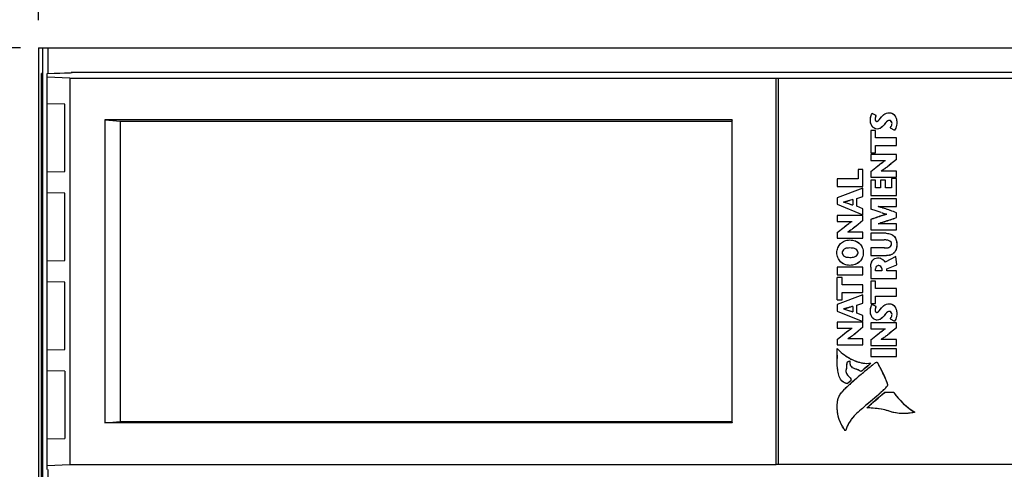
# Model space of a CAD drawing. Header units: inches. Extents: x 0 to 22, y 0 to 17.
# Tile 24 of 27: x 9.6 to 11.8, y 13.1 to 14.1. Entities that reach past the tile are written whole.
import ezdxf

# ---------------------------------------------------------------- set-up
doc = ezdxf.new("R2010")
doc.units = ezdxf.units.IN
doc.header["$LTSCALE"] = 1.21
doc.header["$MEASUREMENT"] = 0
doc.layers.get('0').update_dxf_attribs({"linetype": 'CONTINUOUS'})
doc.layers.add('DIMENSIONS', color=7, linetype='CONTINUOUS')
doc.styles.get("Standard").update_dxf_attribs({"font": 'txt', "width": 0.8})
doc.dimstyles.new('DIMSTYLE_1', dxfattribs={"dimtxt": 0.125, "dimasz": 0.18, "dimexe": 0.125, "dimexo": 0.0625, "dimgap": 0.0625, "dimtad": 0, "dimtih": 1, "dimtoh": 1, "dimdsep": 46, "dimtxsty": 'STANDARD', "dimblk": '_FILLED', "dimblk1": '_FILLED', "dimblk2": '_FILLED', "dimcen": 0.09, "dimadec": 0, "dimazin": 0, "dimtp": 0.02, "dimtm": 0.02, "dimtfac": 1, "dimtofl": 0, "dimtmove": 0, "dimatfit": 3, "dimldrblk": '_FILLED', "dimfxl": 1, "dimtolj": 1, "dimarcsym": 0})

# ---------------------------------------------------------------- blocks, each defined once
blk = doc.blocks.new('_FILLED')
at = {"color": 0, "linetype": 'BYBLOCK'}
blk.add_solid([(0, 0), (-1, 0.174), (-1, -0.174)], dxfattribs=at)
blk = doc.blocks.new('*D8')
at = {"layer": 'DIMENSIONS', "color": 2, "linetype": 'CONTINUOUS'}
for p, q in [((9.629, 14.0372), (8.7879, 14.0372)), ((8.9129, 14.0372), (8.9129, 13.5009)), ((8.9129, 12.7145), (8.9129, 13.2509)), ((11.0711, 12.7145), (8.7879, 12.7145))]:
    blk.add_line(p, q, dxfattribs=at)
at = {"layer": 'DIMENSIONS', "color": 2, "linetype": 'CONTINUOUS', "xscale": 0.18, "yscale": 0.18, "zscale": 0.18}
for p, rotation in [((8.9129, 14.0372), 90), ((8.9129, 12.7145), 269.9999999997)]:
    blk.add_blockref('_FILLED', p, dxfattribs=dict(at, rotation=rotation))
at = {"layer": 'DIMENSIONS', "color": 2, "linetype": 'CONTINUOUS', "insert": (8.9129, 13.4384), "char_height": 0.125, "width": 1.225, "attachment_point": 2, "line_spacing_factor": 0.9}
blk.add_mtext('33.6{\\Ftxt.shx;\\W1.000000;\\H0.125000; }[1.323]', dxfattribs=at)
blk = doc.blocks.new('*D13')
at = {"layer": 'DIMENSIONS', "color": 2, "linetype": 'CONTINUOUS'}
for p, q in [((9.6695, 14.0997), (9.6695, 14.9122)), ((14.6369, 12.8517), (14.6369, 14.9122)), ((9.6695, 14.7872), (11.3782, 14.7872)), ((14.6369, 14.7872), (12.9282, 14.7872))]:
    blk.add_line(p, q, dxfattribs=at)
at = {"layer": 'DIMENSIONS', "color": 2, "linetype": 'CONTINUOUS', "xscale": 0.18, "yscale": 0.18, "zscale": 0.18, "rotation": 179.9999999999}
blk.add_blockref('_FILLED', (9.6695, 14.7872), dxfattribs=at)
at = {"layer": 'DIMENSIONS', "color": 2, "linetype": 'CONTINUOUS', "xscale": 0.18, "yscale": 0.18, "zscale": 0.18}
blk.add_blockref('_FILLED', (14.6369, 14.7872), dxfattribs=at)
at = {"layer": 'DIMENSIONS', "color": 2, "linetype": 'CONTINUOUS', "insert": (12.1532, 14.8497), "char_height": 0.125, "width": 1.425, "attachment_point": 2, "line_spacing_factor": 0.9}
blk.add_mtext('126.17{\\Ftxt.shx;\\W1.000000;\\H0.125000; }[4.967]', dxfattribs=at)

msp = doc.modelspace()

# ---------------------------------------------------------------- linework, layer by layer
at = {"color": 7, "linetype": 'CONTINUOUS'}
for p, q in [((9.6695, 14.0372), (9.6695, 12.2656)), ((9.6695, 14.0372), (14.4884, 14.0372)), ((9.6786, 14.0372), (9.6786, 12.2656)), ((9.6915, 13.9798), (9.6915, 14.0372)), ((9.6786, 13.9796), (9.6759, 13.9794)), ((9.6759, 12.3234), (9.6759, 13.9794)), ((9.6892, 13.0867), (9.6892, 13.9798)), ((9.7404, 13.9689), (9.6892, 13.9712)), ((9.7404, 13.9689), (9.7404, 13.0976)), ((9.7404, 13.9689), (11.3326, 13.9689)), ((9.7435, 13.9821), (14.4144, 13.9821)), ((11.3326, 13.9689), (11.3374, 13.9693)), ((11.3326, 13.0976), (11.3326, 13.9689)), ((11.3374, 13.9693), (11.3374, 13.0973)), ((11.3374, 13.9693), (12.8205, 13.9693)), ((9.7287, 13.9106), (9.6892, 13.9113)), ((9.7287, 13.7584), (9.7287, 13.9106)), ((11.5581, 13.8849), (11.549, 13.8894)), ((11.565, 13.875), (11.5705, 13.8818)), ((9.8191, 13.875), (9.8191, 13.1916)), ((9.8191, 13.875), (9.8545, 13.8719)), ((11.2335, 13.875), (9.8191, 13.875)), ((9.8545, 13.1947), (9.8545, 13.8719)), ((9.8545, 13.8719), (11.2328, 13.8719)), ((11.2335, 13.875), (11.2328, 13.8719)), ((11.2328, 13.8719), (11.2328, 13.1947)), ((11.2335, 13.1916), (11.2335, 13.875)), ((11.5633, 13.8733), (11.565, 13.875)), ((11.59, 13.8567), (11.5921, 13.8599)), ((11.59, 13.8567), (11.5995, 13.8514)), ((11.5921, 13.8599), (11.5935, 13.8633)), ((11.5461, 13.8509), (11.5461, 13.8003)), ((11.5569, 13.8509), (11.5461, 13.8509)), ((11.5569, 13.8343), (11.5569, 13.8509)), ((11.6038, 13.8343), (11.5569, 13.8343)), ((11.6038, 13.8169), (11.6038, 13.8343)), ((11.5569, 13.8003), (11.5569, 13.8169)), ((11.5569, 13.8169), (11.6038, 13.8169)), ((11.5461, 13.8003), (11.5569, 13.8003)), ((11.5461, 13.7971), (11.5461, 13.7835)), ((11.6038, 13.7971), (11.5461, 13.7971)), ((11.6038, 13.7855), (11.6038, 13.7971)), ((11.5461, 13.7835), (11.5794, 13.7835)), ((11.5461, 13.7584), (11.5614, 13.7708)), ((11.6038, 13.7855), (11.5878, 13.7724)), ((9.6892, 13.7577), (9.7287, 13.7584)), ((11.5175, 13.7632), (11.5175, 13.7421)), ((11.5283, 13.7632), (11.5175, 13.7632)), ((11.5283, 13.7247), (11.5283, 13.7632)), ((11.5461, 13.7584), (11.5461, 13.7458)), ((11.5461, 13.7458), (11.6038, 13.7458)), ((11.6038, 13.7595), (11.5697, 13.7595)), ((11.593, 13.7427), (11.593, 13.7215)), ((11.6038, 13.7427), (11.593, 13.7427)), ((11.6038, 13.7458), (11.6038, 13.7595)), ((11.6038, 13.7042), (11.6038, 13.7427)), ((11.4706, 13.7421), (11.4706, 13.7247)), ((11.5175, 13.7421), (11.4706, 13.7421)), ((11.4706, 13.7247), (11.5283, 13.7247)), ((11.5283, 13.7209), (11.4706, 13.699)), ((11.5283, 13.7024), (11.5283, 13.7209)), ((11.5461, 13.7392), (11.5461, 13.7042)), ((11.5569, 13.7392), (11.5461, 13.7392)), ((11.5569, 13.7215), (11.5569, 13.7392)), ((11.5683, 13.7215), (11.5569, 13.7215)), ((11.5683, 13.7388), (11.5683, 13.7215)), ((11.5791, 13.7388), (11.5683, 13.7388)), ((11.5791, 13.7215), (11.5791, 13.7388)), ((11.593, 13.7215), (11.5791, 13.7215)), ((9.7287, 13.7098), (9.6892, 13.7105)), ((9.7287, 13.5576), (9.7287, 13.7098)), ((11.4706, 13.699), (11.4706, 13.6844)), ((11.5145, 13.6979), (11.5283, 13.7024)), ((11.5461, 13.7042), (11.6038, 13.7042)), ((11.4706, 13.6844), (11.5283, 13.6609)), ((11.5054, 13.6951), (11.4845, 13.6894)), ((11.4845, 13.6894), (11.4916, 13.6874)), ((11.4916, 13.6874), (11.5019, 13.6841)), ((11.5054, 13.6951), (11.5054, 13.683)), ((11.5145, 13.68), (11.5145, 13.6979)), ((11.5283, 13.6745), (11.5145, 13.68)), ((11.5461, 13.6967), (11.5461, 13.6737)), ((11.6038, 13.6967), (11.5461, 13.6967)), ((11.5629, 13.6794), (11.6038, 13.6794)), ((11.6038, 13.6794), (11.6038, 13.6967)), ((11.4706, 13.6595), (11.4706, 13.6458)), ((11.5283, 13.6595), (11.4706, 13.6595)), ((11.5283, 13.6609), (11.5283, 13.6745)), ((11.5283, 13.6479), (11.5283, 13.6595)), ((11.5581, 13.6696), (11.5461, 13.6737)), ((11.5699, 13.6658), (11.5581, 13.6696)), ((11.6038, 13.6546), (11.6038, 13.6655)), ((11.4706, 13.6458), (11.5039, 13.6458)), ((11.4706, 13.6208), (11.4859, 13.6332)), ((11.5283, 13.6479), (11.5123, 13.6347)), ((11.5461, 13.6504), (11.5461, 13.6268)), ((11.6038, 13.6405), (11.563, 13.6405)), ((11.6038, 13.6268), (11.6038, 13.6405)), ((11.4706, 13.6208), (11.4706, 13.6082)), ((11.5283, 13.6219), (11.4942, 13.6219)), ((11.5283, 13.6082), (11.5283, 13.6219)), ((11.5461, 13.6268), (11.6038, 13.6268)), ((11.5461, 13.6191), (11.5461, 13.6041)), ((11.581, 13.6191), (11.5461, 13.6191)), ((11.4706, 13.6082), (11.5283, 13.6082)), ((11.5461, 13.6041), (11.576, 13.6041)), ((11.5461, 13.5861), (11.5461, 13.5688)), ((11.5763, 13.5861), (11.5461, 13.5861)), ((11.5461, 13.5688), (11.5814, 13.5688)), ((11.6029, 13.5666), (11.5782, 13.5538)), ((11.6048, 13.548), (11.6029, 13.5666)), ((9.6892, 13.5569), (9.7287, 13.5576)), ((11.582, 13.5389), (11.6048, 13.548)), ((11.4706, 13.5425), (11.4706, 13.5251)), ((11.5283, 13.5425), (11.4706, 13.5425)), ((11.4706, 13.5251), (11.5283, 13.5251)), ((11.5283, 13.5251), (11.5283, 13.5425)), ((11.5461, 13.5427), (11.5461, 13.5169)), ((11.5569, 13.5343), (11.5569, 13.5389)), ((11.5711, 13.5343), (11.5569, 13.5343)), ((11.5711, 13.5393), (11.5711, 13.5343)), ((11.582, 13.5343), (11.582, 13.5389)), ((11.6038, 13.5343), (11.582, 13.5343)), ((11.6038, 13.5169), (11.6038, 13.5343)), ((9.7287, 13.509), (9.6892, 13.5097)), ((9.7287, 13.3568), (9.7287, 13.509)), ((11.4706, 13.4688), (11.4706, 13.5195)), ((11.4814, 13.5195), (11.4706, 13.5195)), ((11.4814, 13.5029), (11.4814, 13.5195)), ((11.5283, 13.5029), (11.4814, 13.5029)), ((11.5283, 13.4855), (11.5283, 13.5029)), ((11.5461, 13.5169), (11.6038, 13.5169)), ((11.5461, 13.5113), (11.5461, 13.4607)), ((11.5569, 13.5113), (11.5461, 13.5113)), ((11.5569, 13.4947), (11.5569, 13.5113)), ((11.5283, 13.48), (11.4706, 13.4581)), ((11.4814, 13.4688), (11.4814, 13.4855)), ((11.4814, 13.4855), (11.5283, 13.4855)), ((11.5283, 13.4615), (11.5283, 13.48)), ((11.6038, 13.4947), (11.5569, 13.4947)), ((11.5569, 13.4607), (11.5569, 13.4773)), ((11.5569, 13.4773), (11.6038, 13.4773)), ((11.6038, 13.4773), (11.6038, 13.4947)), ((11.4706, 13.4688), (11.4814, 13.4688)), ((11.4706, 13.4581), (11.4706, 13.4435)), ((11.5054, 13.4542), (11.4845, 13.4485)), ((11.5054, 13.4542), (11.5054, 13.4421)), ((11.5145, 13.457), (11.5283, 13.4615)), ((11.5145, 13.4391), (11.5145, 13.457)), ((11.5461, 13.4607), (11.5569, 13.4607)), ((11.5581, 13.4541), (11.549, 13.4585)), ((11.4706, 13.4435), (11.5283, 13.42)), ((11.4845, 13.4485), (11.4916, 13.4465)), ((11.4916, 13.4465), (11.5019, 13.4432)), ((11.5283, 13.4336), (11.5145, 13.4391)), ((11.5283, 13.42), (11.5283, 13.4336)), ((11.5633, 13.4424), (11.565, 13.4441)), ((11.565, 13.4441), (11.5705, 13.451)), ((11.5921, 13.4291), (11.5935, 13.4324)), ((11.4706, 13.4186), (11.4706, 13.4049)), ((11.5283, 13.4186), (11.4706, 13.4186)), ((11.5283, 13.407), (11.5283, 13.4186)), ((11.5461, 13.4174), (11.5461, 13.4038)), ((11.6038, 13.4174), (11.5461, 13.4174)), ((11.59, 13.4258), (11.5921, 13.4291)), ((11.59, 13.4258), (11.5995, 13.4206)), ((11.6038, 13.4058), (11.6038, 13.4174)), ((11.4706, 13.4049), (11.5039, 13.4049)), ((11.4706, 13.3799), (11.4859, 13.3922)), ((11.5283, 13.407), (11.5123, 13.3938)), ((11.5461, 13.4038), (11.5795, 13.4038)), ((11.5461, 13.3787), (11.5614, 13.3911)), ((11.6038, 13.4058), (11.5878, 13.3927)), ((11.4706, 13.3799), (11.4706, 13.3673)), ((11.4706, 13.3673), (11.5283, 13.3673)), ((11.5283, 13.381), (11.4942, 13.381)), ((11.5283, 13.3673), (11.5283, 13.381)), ((11.5461, 13.3787), (11.5461, 13.3661)), ((11.5461, 13.3661), (11.6038, 13.3661)), ((11.6038, 13.3798), (11.5697, 13.3798)), ((11.6038, 13.3661), (11.6038, 13.3798)), ((9.6892, 13.3561), (9.7287, 13.3568)), ((11.5461, 13.3587), (11.5461, 13.3413)), ((11.6038, 13.3587), (11.5461, 13.3587)), ((11.6038, 13.3413), (11.6038, 13.3587)), ((11.5461, 13.3413), (11.6038, 13.3413)), ((11.5498, 13.3216), (11.557, 13.3273)), ((9.7287, 13.3082), (9.6892, 13.3089)), ((9.7287, 13.3082), (9.7287, 13.156)), ((11.4931, 13.2802), (11.5022, 13.2879)), ((11.598, 13.2598), (11.5777, 13.2601)), ((11.5345, 13.2303), (11.5336, 13.2296)), ((9.8191, 13.1916), (9.8545, 13.1947)), ((11.2335, 13.1916), (9.8191, 13.1916)), ((9.8545, 13.1947), (11.2328, 13.1947)), ((11.2328, 13.1947), (11.2335, 13.1916)), ((9.6892, 13.1553), (9.7287, 13.156)), ((9.6892, 13.0954), (9.7404, 13.0976)), ((9.6915, 12.2656), (9.6915, 13.0867)), ((9.7404, 13.0976), (11.3326, 13.0976)), ((11.3374, 13.0973), (11.3326, 13.0976)), ((12.8205, 13.0973), (11.3374, 13.0973))]:
    msp.add_line(p, q, dxfattribs=at)
at = {"color": 40, "linetype": 'CONTINUOUS'}
for p, q in [((11.5562, 13.8796), (11.5559, 13.8764)), ((11.5559, 13.8764), (11.5563, 13.8745)), ((11.5569, 13.8824), (11.5562, 13.8796)), ((11.5581, 13.8849), (11.5569, 13.8824)), ((11.5657, 13.8757), (11.5667, 13.877)), ((11.5667, 13.877), (11.5679, 13.8785)), ((11.5685, 13.8793), (11.5705, 13.8818)), ((11.5563, 13.8745), (11.557, 13.873)), ((11.557, 13.873), (11.5581, 13.8718)), ((11.5614, 13.872), (11.5633, 13.8732)), ((11.5633, 13.8732), (11.5644, 13.8743)), ((11.5789, 13.8673), (11.576, 13.8637)), ((11.5818, 13.8707), (11.5789, 13.8673)), ((11.5837, 13.8723), (11.5818, 13.8707)), ((11.5847, 13.8729), (11.5837, 13.8723)), ((11.5934, 13.8694), (11.5919, 13.8717)), ((11.5934, 13.8629), (11.5935, 13.8633)), ((11.5575, 13.7677), (11.566, 13.7743)), ((11.5792, 13.7833), (11.5792, 13.7835)), ((11.5924, 13.776), (11.5836, 13.7691)), ((11.57, 13.7597), (11.57, 13.7595)), ((11.4848, 13.6895), (11.4848, 13.6893)), ((11.4848, 13.6893), (11.4916, 13.6874)), ((11.4916, 13.6874), (11.4984, 13.6852)), ((11.5054, 13.6951), (11.4984, 13.6931)), ((11.5634, 13.6794), (11.5634, 13.6792)), ((11.5817, 13.6621), (11.5817, 13.6623)), ((11.482, 13.6301), (11.4905, 13.6367)), ((11.5037, 13.6457), (11.5037, 13.6458)), ((11.5168, 13.6384), (11.5085, 13.6318)), ((11.5634, 13.6406), (11.5634, 13.6405)), ((11.4945, 13.622), (11.4945, 13.6219)), ((11.5811, 13.6039), (11.576, 13.6041)), ((11.4988, 13.5859), (11.4934, 13.5857)), ((11.5046, 13.5858), (11.4988, 13.5859)), ((11.5774, 13.5861), (11.5814, 13.5861)), ((11.4934, 13.565), (11.4988, 13.5648)), ((11.4988, 13.5648), (11.5045, 13.5649)), ((11.5573, 13.5418), (11.5569, 13.5389)), ((11.5709, 13.5406), (11.5705, 13.5417)), ((11.5711, 13.5393), (11.5709, 13.5406)), ((11.5581, 13.4541), (11.5569, 13.4516)), ((11.4848, 13.4486), (11.4848, 13.4484)), ((11.4848, 13.4484), (11.4915, 13.4465)), ((11.4915, 13.4465), (11.4984, 13.4443)), ((11.5559, 13.4456), (11.5563, 13.4437)), ((11.5569, 13.4516), (11.5562, 13.4487)), ((11.5563, 13.4437), (11.557, 13.4421)), ((11.557, 13.4421), (11.5581, 13.4409)), ((11.5614, 13.4411), (11.5633, 13.4424)), ((11.5633, 13.4424), (11.5644, 13.4435)), ((11.5657, 13.4448), (11.5667, 13.4462)), ((11.5667, 13.4462), (11.5678, 13.4476)), ((11.5685, 13.4485), (11.5705, 13.451)), ((11.5789, 13.4364), (11.576, 13.4329)), ((11.5818, 13.4398), (11.5789, 13.4364)), ((11.5837, 13.4415), (11.5818, 13.4398)), ((11.5847, 13.4421), (11.5837, 13.4415)), ((11.5934, 13.4385), (11.5919, 13.4408)), ((11.5934, 13.432), (11.5935, 13.4324)), ((11.5575, 13.4238), (11.5551, 13.4247)), ((11.482, 13.3892), (11.4905, 13.3958)), ((11.5037, 13.4048), (11.5037, 13.4049)), ((11.5168, 13.3975), (11.5085, 13.3909)), ((11.5575, 13.388), (11.566, 13.3946)), ((11.5792, 13.4036), (11.5792, 13.4038)), ((11.5924, 13.3964), (11.5836, 13.3894)), ((11.4945, 13.3811), (11.4945, 13.381)), ((11.57, 13.38), (11.57, 13.3798)), ((11.4701, 13.3439), (11.4702, 13.3595)), ((11.4916, 13.3211), (11.4913, 13.3151)), ((11.4942, 13.3289), (11.4932, 13.3284)), ((11.4952, 13.3293), (11.4942, 13.3289)), ((11.4961, 13.3296), (11.4952, 13.3293)), ((11.497, 13.3299), (11.4961, 13.3296)), ((11.4978, 13.3302), (11.497, 13.3299)), ((11.4986, 13.3304), (11.4978, 13.3302)), ((11.4993, 13.3304), (11.4986, 13.3304)), ((11.5498, 13.3216), (11.557, 13.3273)), ((11.557, 13.3273), (11.5582, 13.328)), ((11.5582, 13.328), (11.5595, 13.3282)), ((11.5595, 13.3282), (11.5606, 13.328)), ((11.5606, 13.328), (11.5614, 13.3274)), ((11.4898, 13.3077), (11.4903, 13.3055)), ((11.4903, 13.3055), (11.4913, 13.3032)), ((11.5148, 13.312), (11.51, 13.3136)), ((11.5196, 13.3098), (11.5148, 13.312)), ((11.5245, 13.3074), (11.5196, 13.3098)), ((11.5276, 13.3036), (11.5296, 13.3052)), ((11.5398, 13.3199), (11.5323, 13.3139)), ((11.4953, 13.2977), (11.4995, 13.2929)), ((11.5736, 13.2643), (11.563, 13.2544)), ((11.5458, 13.2397), (11.5344, 13.2303)), ((11.5597, 13.2514), (11.5458, 13.2397))]:
    msp.add_line(p, q, dxfattribs=at)
for centre, radius, start, end in [((11.6694, 13.8026), 0.1268, 142.7749, 143.243), ((11.587, 13.8746), 0.0165, 40.2452, 64.9034), ((11.563, 13.8708), 0.0172, 221.0703, 231.0258), ((11.55, 13.8886), 0.0203, 315.3932, 317.8594), ((11.5462, 13.892), 0.0254, 317.8693, 320.0693), ((11.7204, 13.5704), 0.2558, 126.4309, 127.1234), ((11.4372, 13.9599), 0.2405, 306.7594, 307.4838), ((11.3894, 14.0684), 0.3908, 284.14, 285.2005), ((11.2687, 14.5129), 0.8513, 285.1951, 285.6545), ((12.314, 16.2176), 2.6605, 252.1489, 252.2712), ((11.6823, 14.2435), 0.5878, 252.3221, 252.4836), ((11.4413, 13.2635), 0.4332, 72.6215, 73.6277), ((11.4396, 13.2582), 0.4388, 71.8133, 72.6195), ((12.0129, 12.3519), 1.3798, 109.2533, 109.7739), ((11.7334, 13.1521), 0.5322, 107.9148, 109.2521), ((11.6865, 13.296), 0.3808, 105.9776, 107.8532), ((11.6771, 14.0103), 0.3608, 252.7409, 253.4573), ((11.6766, 14.0086), 0.3591, 253.4602, 254.6691), ((11.3879, 13.1028), 0.6026, 70.3957, 71.7538), ((11.1047, 12.3078), 1.4466, 69.8157, 70.3931), ((11.0281, 15.2002), 1.6494, 289.9311, 290.4297), ((11.646, 13.4316), 0.2574, 126.4732, 127.1603), ((11.3558, 13.8298), 0.25, 306.8176, 307.6288), ((11.4383, 14.0579), 0.4356, 286.7006, 288.5619), ((11.3784, 14.2342), 0.6218, 288.6199, 289.9298), ((11.5762, 13.5227), 0.0634, 88.9644, 89.9367), ((11.5816, 13.597), 0.0282, 283.264, 286.8029), ((11.5629, 13.5474), 0.016, 69.6701, 76.8197), ((12.0902, 11.34), 2.1936, 105.4605, 105.6503), ((11.5871, 13.4438), 0.0165, 40.1848, 64.9213), ((11.3972, 13.7987), 0.3609, 284.0479, 285.1959), ((11.2658, 14.2829), 0.8626, 285.1898, 285.6437), ((11.9804, 14.9403), 1.5717, 252.1432, 252.35), ((11.6508, 13.9059), 0.4861, 252.4045, 252.5998), ((11.5751, 13.4456), 0.0191, 170.6744, 180.0403), ((11.5499, 13.4578), 0.0204, 315.5031, 317.9537), ((11.5461, 13.4612), 0.0255, 317.9642, 320.164), ((11.6704, 13.3712), 0.128, 142.8271, 143.3149), ((11.6447, 13.1924), 0.2553, 126.4748, 127.1686), ((11.3581, 13.586), 0.2464, 306.7957, 307.62), ((11.7182, 13.1938), 0.252, 126.4566, 127.1619), ((11.4377, 13.5793), 0.2395, 306.7842, 307.5122), ((12.1177, 13.3367), 0.6476, 179.3635, 179.9793), ((11.5461, 13.4219), 0.0972, 245.4646, 247.4572), ((11.5445, 13.4179), 0.0929, 247.4499, 250.3679), ((12.9041, 11.6291), 2.1676, 128.6664, 129.0165), ((11.263, 13.1573), 0.3435, 29.1418, 29.6841), ((11.2661, 13.159), 0.3399, 28.5936, 29.1418), ((11.2732, 13.1628), 0.3318, 26.6418, 28.5993), ((11.9739, 12.7629), 0.701, 130.1143, 131.9455), ((12.1248, 12.5851), 0.9342, 129.7341, 130.1667), ((12.3548, 12.307), 1.2951, 129.0178, 129.5832), ((11.2879, 13.1702), 0.3154, 23.4887, 26.652), ((11.4984, 13.304), 0.025, 214.6547, 230.2777), ((11.8008, 12.9524), 0.4444, 133.143, 136.0343), ((11.8649, 12.8847), 0.5377, 132.1701, 133.1907), ((11.8941, 12.8526), 0.5811, 132.0034, 132.1804), ((11.3061, 13.1781), 0.2956, 20.2308, 23.4891), ((11.2932, 13.5578), 0.406, 311.0139, 311.6345), ((11.99, 12.7512), 0.6549, 129.0082, 130.5372), ((11.7355, 13.3578), 0.1688, 215.4769, 223.1533), ((8.0252, 17.2613), 5.35, 311.0315, 311.2255), ((12.524, 12.1268), 1.4766, 130.5382, 131.2213), ((11.7305, 13.353), 0.1619, 223.1242, 230.9284), ((12.0392, 12.627), 0.7866, 129.9149, 130.2173), ((11.7217, 13.3422), 0.148, 230.9116, 238.8942), ((11.5681, 13.1504), 0.0821, 144.6315, 153.6435), ((11.5641, 13.1534), 0.0771, 135.5569, 144.6677), ((11.5812, 13.2388), 0.1134, 207.3137, 210.8254), ((11.5901, 13.2441), 0.1238, 210.8245, 214.2958), ((11.5673, 13.1508), 0.0812, 153.5985, 162.6717)]:
    msp.add_arc(centre, radius, start, end, dxfattribs=at)
at = {"color": 7, "linetype": 'CONTINUOUS'}
for centre, radius, start, end in [((11.7314, 14.3983), 0.7502, 252.1826, 252.4648), ((11.4404, 13.2607), 0.4362, 71.7891, 73.6967), ((11.6767, 14.0089), 0.3594, 252.7157, 254.7171), ((11.3868, 13.0994), 0.6062, 70.3887, 71.7324), ((11.102, 12.3003), 1.4545, 69.8168, 70.3866), ((11.0327, 15.1876), 1.636, 289.9234, 290.4311), ((11.6852, 14.0151), 0.6006, 252.2288, 252.5798), ((11.5492, 13.4284), 0.1045, 240.6217, 243.3948), ((11.5468, 13.4235), 0.099, 243.3811, 247.4642), ((12.5698, 12.0443), 1.6345, 128.6094, 129.5174), ((11.9745, 12.7622), 0.702, 130.0961, 131.9519), ((12.1271, 12.5824), 0.9379, 129.729, 130.1505), ((12.1988, 12.4962), 1.0499, 129.5932, 129.7337), ((11.8003, 12.9529), 0.4437, 133.1767, 136.0358), ((11.8647, 12.8849), 0.5373, 132.1512, 133.222), ((11.8944, 12.8523), 0.5815, 132.0116, 132.1627), ((11.4268, 13.414), 0.2097, 314.4603, 317.6466)]:
    msp.add_arc(centre, radius, start, end, dxfattribs=at)
msp.add_ellipse((9.2827, 13.9817), major_axis=(0.4627, 0), ratio=0.008727, start_param=5.784956, end_param=6.375546, dxfattribs=at)
for points, knots in [([(11.5452, 13.8743), (11.5452, 13.876), (11.5456, 13.8812), (11.5472, 13.8864), (11.549, 13.8894)], [0, 0, 0, 0, 0.330616, 1, 1, 1, 1]), ([(11.5705, 13.8818), (11.572, 13.8834), (11.5766, 13.8882), (11.5834, 13.891), (11.5878, 13.891)], [0, 0, 0, 0, 0.331181, 1, 1, 1, 1]), ([(11.5878, 13.891), (11.5916, 13.891), (11.6017, 13.8866), (11.6048, 13.8757), (11.6048, 13.8695)], [0, 0, 0, 0, 0.378641, 1, 1, 1, 1]), ([(11.5516, 13.8579), (11.5508, 13.8586), (11.5465, 13.8631), (11.5452, 13.8694), (11.5452, 13.8743)], [0, 0, 0, 0, 0.166252, 1, 1, 1, 1]), ([(11.5595, 13.8714), (11.5603, 13.8714), (11.5617, 13.872), (11.5628, 13.8729), (11.5633, 13.8733)], [0, 0, 0, 0, 0.585942, 1, 1, 1, 1]), ([(11.576, 13.8637), (11.5748, 13.8623), (11.571, 13.8576), (11.565, 13.8541), (11.5607, 13.8541)], [0, 0, 0, 0, 0.294536, 1, 1, 1, 1]), ([(11.5614, 13.7708), (11.5649, 13.7736), (11.5707, 13.7779), (11.5768, 13.7821), (11.5793, 13.7834), (11.5794, 13.7834)], [0, 0, 0, 0, 0.609335, 0.987528, 1, 1, 1, 1]), ([(11.5878, 13.7724), (11.5845, 13.7698), (11.5788, 13.7653), (11.5726, 13.7612), (11.5698, 13.7595), (11.5697, 13.7595)], [0, 0, 0, 0, 0.561228, 0.983476, 1, 1, 1, 1]), ([(11.5461, 13.6504), (11.5547, 13.6534), (11.5665, 13.6576), (11.5785, 13.6612), (11.5819, 13.6622), (11.582, 13.6622)], [0, 0, 0, 0, 0.723274, 0.991793, 1, 1, 1, 1]), ([(11.4859, 13.6332), (11.4894, 13.6359), (11.4952, 13.6403), (11.5013, 13.6444), (11.5038, 13.6458), (11.5039, 13.6458)], [0, 0, 0, 0, 0.609013, 0.986431, 1, 1, 1, 1]), ([(11.5123, 13.6347), (11.509, 13.6321), (11.5033, 13.6277), (11.4971, 13.6235), (11.4943, 13.6219), (11.4942, 13.6219)], [0, 0, 0, 0, 0.561729, 0.98496, 1, 1, 1, 1]), ([(11.5902, 13.6496), (11.5849, 13.6477), (11.5761, 13.6446), (11.5669, 13.6417), (11.5631, 13.6405), (11.563, 13.6405)], [0, 0, 0, 0, 0.584583, 0.982591, 1, 1, 1, 1]), ([(11.581, 13.6191), (11.5876, 13.6191), (11.6018, 13.6143), (11.6048, 13.6003), (11.6048, 13.5942)], [0, 0, 0, 0, 0.521292, 1, 1, 1, 1]), ([(11.4719, 13.5863), (11.4733, 13.5899), (11.4797, 13.5998), (11.4914, 13.604), (11.4988, 13.604)], [0, 0, 0, 0, 0.334929, 1, 1, 1, 1]), ([(11.4988, 13.604), (11.5065, 13.604), (11.5188, 13.6005), (11.5255, 13.5904), (11.527, 13.5868)], [0, 0, 0, 0, 0.671467, 1, 1, 1, 1]), ([(11.5928, 13.595), (11.5928, 13.5964), (11.5907, 13.6034), (11.5815, 13.6041), (11.576, 13.6041)], [0, 0, 0, 0, 0.194724, 1, 1, 1, 1]), ([(11.5763, 13.5861), (11.5804, 13.5861), (11.588, 13.5852), (11.5928, 13.5922), (11.5928, 13.595)], [0, 0, 0, 0, 0.59286, 1, 1, 1, 1]), ([(11.6048, 13.5942), (11.6048, 13.5879), (11.603, 13.5764), (11.5936, 13.5711), (11.5897, 13.57)], [0, 0, 0, 0, 0.625385, 1, 1, 1, 1]), ([(11.4988, 13.5859), (11.4946, 13.5859), (11.4866, 13.5858), (11.4817, 13.5785), (11.4817, 13.5753)], [0, 0, 0, 0, 0.57507, 1, 1, 1, 1]), ([(11.4817, 13.5753), (11.4817, 13.5722), (11.4866, 13.5649), (11.4946, 13.5648), (11.4988, 13.5648)], [0, 0, 0, 0, 0.425095, 1, 1, 1, 1]), ([(11.5173, 13.5753), (11.5173, 13.5786), (11.5117, 13.5861), (11.5033, 13.5859), (11.4988, 13.5859)], [0, 0, 0, 0, 0.416753, 1, 1, 1, 1]), ([(11.4988, 13.5648), (11.5033, 13.5648), (11.5117, 13.5645), (11.5173, 13.5721), (11.5173, 13.5753)], [0, 0, 0, 0, 0.582967, 1, 1, 1, 1]), ([(11.4988, 13.5467), (11.4914, 13.5467), (11.4797, 13.5509), (11.4733, 13.5607), (11.4719, 13.5642)], [0, 0, 0, 0, 0.666541, 1, 1, 1, 1]), ([(11.527, 13.5639), (11.5255, 13.5603), (11.5188, 13.5502), (11.5065, 13.5467), (11.4988, 13.5467)], [0, 0, 0, 0, 0.328325, 1, 1, 1, 1]), ([(11.5461, 13.5427), (11.5461, 13.548), (11.5471, 13.5562), (11.5533, 13.561), (11.5551, 13.5619)], [0, 0, 0, 0, 0.729759, 1, 1, 1, 1]), ([(11.564, 13.5462), (11.562, 13.5462), (11.5576, 13.5449), (11.5569, 13.5407), (11.5569, 13.5389)], [0, 0, 0, 0, 0.537617, 1, 1, 1, 1]), ([(11.5615, 13.5635), (11.5635, 13.5635), (11.5659, 13.5633), (11.5682, 13.5626), (11.5685, 13.5624)], [0, 0, 0, 0, 0.850125, 1, 1, 1, 1]), ([(11.5452, 13.4435), (11.5452, 13.4452), (11.5456, 13.4504), (11.5472, 13.4556), (11.549, 13.4585)], [0, 0, 0, 0, 0.331266, 1, 1, 1, 1]), ([(11.5705, 13.451), (11.572, 13.4526), (11.5766, 13.4574), (11.5834, 13.4602), (11.5878, 13.4602)], [0, 0, 0, 0, 0.331202, 1, 1, 1, 1]), ([(11.5878, 13.4602), (11.5916, 13.4602), (11.6017, 13.4558), (11.6048, 13.4448), (11.6048, 13.4387)], [0, 0, 0, 0, 0.378702, 1, 1, 1, 1]), ([(11.5551, 13.4247), (11.5529, 13.4258), (11.5468, 13.4308), (11.5452, 13.4385), (11.5452, 13.4435)], [0, 0, 0, 0, 0.32265, 1, 1, 1, 1]), ([(11.5595, 13.4405), (11.5603, 13.4405), (11.5617, 13.4412), (11.5628, 13.442), (11.5633, 13.4424)], [0, 0, 0, 0, 0.585998, 1, 1, 1, 1]), ([(11.576, 13.4329), (11.5748, 13.4315), (11.571, 13.4268), (11.565, 13.4233), (11.5607, 13.4233)], [0, 0, 0, 0, 0.294744, 1, 1, 1, 1]), ([(11.4859, 13.3922), (11.4894, 13.395), (11.4952, 13.3994), (11.5013, 13.4035), (11.5038, 13.4049), (11.5039, 13.4049)], [0, 0, 0, 0, 0.609067, 0.986419, 1, 1, 1, 1]), ([(11.5123, 13.3938), (11.509, 13.3912), (11.5033, 13.3868), (11.4971, 13.3826), (11.4943, 13.381), (11.4942, 13.381)], [0, 0, 0, 0, 0.561892, 0.984891, 1, 1, 1, 1]), ([(11.5614, 13.3911), (11.5649, 13.3939), (11.5707, 13.3983), (11.5768, 13.4024), (11.5794, 13.4037), (11.5795, 13.4038)], [0, 0, 0, 0, 0.608243, 0.985071, 1, 1, 1, 1]), ([(11.5878, 13.3927), (11.5845, 13.3901), (11.5788, 13.3856), (11.5726, 13.3815), (11.5698, 13.3799), (11.5697, 13.3798)], [0, 0, 0, 0, 0.561243, 0.983353, 1, 1, 1, 1]), ([(11.475, 13.2958), (11.4737, 13.3002), (11.4689, 13.3211), (11.4704, 13.3427), (11.4702, 13.3595)], [0, 0, 0, 0, 0.211262, 1, 1, 1, 1]), ([(11.4996, 13.3299), (11.4997, 13.331), (11.4953, 13.329), (11.4928, 13.3287), (11.4924, 13.3273)], [0, 0, 0, 0, 0.430128, 1, 1, 1, 1]), ([(11.51, 13.3136), (11.5066, 13.3145), (11.4999, 13.3189), (11.4995, 13.3264), (11.4996, 13.3299)], [0, 0, 0, 0, 0.500511, 1, 1, 1, 1])]:
    msp.add_open_spline(points, degree=3, knots=knots, dxfattribs=at)
at = {"color": 40, "linetype": 'CONTINUOUS'}
for points, knots in [([(11.5452, 13.8743), (11.5452, 13.876), (11.5453, 13.8779), (11.5456, 13.8798), (11.5457, 13.8799)], [0, 0, 0, 0, 0.921779, 1, 1, 1, 1]), ([(11.5705, 13.8818), (11.572, 13.8834), (11.5737, 13.8852), (11.5757, 13.8867), (11.5759, 13.8868)], [0, 0, 0, 0, 0.896618, 1, 1, 1, 1]), ([(11.55, 13.8595), (11.5498, 13.8597), (11.5482, 13.8617), (11.5471, 13.8639), (11.5464, 13.866)], [0, 0, 0, 0, 0.10754, 1, 1, 1, 1]), ([(11.576, 13.8637), (11.5748, 13.8623), (11.5734, 13.8606), (11.5717, 13.859), (11.5713, 13.8587)], [0, 0, 0, 0, 0.789916, 1, 1, 1, 1]), ([(11.5685, 13.7762), (11.5697, 13.7771), (11.5732, 13.7796), (11.5767, 13.782), (11.5792, 13.7833)], [0, 0, 0, 0, 0.352773, 1, 1, 1, 1]), ([(11.5812, 13.7672), (11.5801, 13.7664), (11.5765, 13.7638), (11.5727, 13.7612), (11.57, 13.7597)], [0, 0, 0, 0, 0.302626, 1, 1, 1, 1]), ([(11.493, 13.6386), (11.4942, 13.6395), (11.4977, 13.642), (11.5012, 13.6444), (11.5037, 13.6457)], [0, 0, 0, 0, 0.353217, 1, 1, 1, 1]), ([(11.5057, 13.6296), (11.5046, 13.6288), (11.501, 13.6261), (11.4972, 13.6236), (11.4945, 13.622)], [0, 0, 0, 0, 0.304931, 1, 1, 1, 1]), ([(11.5991, 13.6118), (11.5992, 13.6118), (11.6012, 13.6095), (11.6025, 13.6068), (11.6034, 13.6041)], [0, 0, 0, 0, 0.041349, 1, 1, 1, 1]), ([(11.4779, 13.5956), (11.478, 13.5957), (11.4807, 13.5984), (11.4839, 13.6004), (11.4873, 13.6017)], [0, 0, 0, 0, 0.031366, 1, 1, 1, 1]), ([(11.5113, 13.6018), (11.5147, 13.6006), (11.518, 13.5987), (11.5207, 13.5961), (11.5208, 13.5961)], [0, 0, 0, 0, 0.966551, 1, 1, 1, 1]), ([(11.586, 13.5867), (11.5868, 13.587), (11.5881, 13.5875), (11.5892, 13.5884), (11.5896, 13.5887)], [0, 0, 0, 0, 0.649816, 1, 1, 1, 1]), ([(11.5919, 13.5984), (11.5919, 13.5986), (11.5913, 13.5997), (11.5904, 13.6006), (11.5895, 13.6013)], [0, 0, 0, 0, 0.135987, 1, 1, 1, 1]), ([(11.4848, 13.5686), (11.4853, 13.5681), (11.4865, 13.5671), (11.4878, 13.5664), (11.4886, 13.5661)], [0, 0, 0, 0, 0.444175, 1, 1, 1, 1]), ([(11.4886, 13.5846), (11.4878, 13.5843), (11.4865, 13.5836), (11.4853, 13.5826), (11.4849, 13.5821)], [0, 0, 0, 0, 0.557652, 1, 1, 1, 1]), ([(11.5137, 13.5823), (11.5132, 13.5827), (11.5119, 13.5837), (11.5105, 13.5844), (11.5097, 13.5847)], [0, 0, 0, 0, 0.418581, 1, 1, 1, 1]), ([(11.5097, 13.566), (11.5105, 13.5663), (11.5119, 13.5669), (11.5132, 13.5679), (11.5137, 13.5684)], [0, 0, 0, 0, 0.581663, 1, 1, 1, 1]), ([(11.6014, 13.5786), (11.6009, 13.5776), (11.5995, 13.5756), (11.5977, 13.574), (11.5965, 13.5732)], [0, 0, 0, 0, 0.441774, 1, 1, 1, 1]), ([(11.5207, 13.5546), (11.5207, 13.5545), (11.5179, 13.5519), (11.5147, 13.5501), (11.5112, 13.5488)], [0, 0, 0, 0, 0.026914, 1, 1, 1, 1]), ([(11.5498, 13.5576), (11.55, 13.5578), (11.5514, 13.5596), (11.5533, 13.561), (11.5551, 13.5619)], [0, 0, 0, 0, 0.11313, 1, 1, 1, 1]), ([(11.5585, 13.5441), (11.5585, 13.5441), (11.5579, 13.5434), (11.5575, 13.5426), (11.5573, 13.5418)], [0, 0, 0, 0, 0.092012, 1, 1, 1, 1]), ([(11.5705, 13.451), (11.572, 13.4526), (11.5737, 13.4544), (11.5757, 13.4559), (11.5759, 13.456)], [0, 0, 0, 0, 0.896887, 1, 1, 1, 1]), ([(11.5452, 13.4435), (11.5452, 13.4452), (11.5453, 13.4471), (11.5456, 13.4489), (11.5457, 13.4491)], [0, 0, 0, 0, 0.92379, 1, 1, 1, 1]), ([(11.55, 13.4287), (11.5498, 13.4289), (11.5482, 13.4308), (11.5471, 13.4331), (11.5464, 13.4351)], [0, 0, 0, 0, 0.108239, 1, 1, 1, 1]), ([(11.576, 13.4329), (11.5748, 13.4315), (11.5734, 13.4297), (11.5717, 13.4281), (11.5713, 13.4278)], [0, 0, 0, 0, 0.790454, 1, 1, 1, 1]), ([(11.493, 13.3976), (11.4942, 13.3985), (11.4977, 13.4011), (11.5012, 13.4035), (11.5037, 13.4048)], [0, 0, 0, 0, 0.35313, 1, 1, 1, 1]), ([(11.5057, 13.3887), (11.5046, 13.3879), (11.501, 13.3852), (11.4972, 13.3827), (11.4945, 13.3811)], [0, 0, 0, 0, 0.304894, 1, 1, 1, 1]), ([(11.5685, 13.3965), (11.5697, 13.3974), (11.5732, 13.3999), (11.5767, 13.4023), (11.5792, 13.4036)], [0, 0, 0, 0, 0.352555, 1, 1, 1, 1]), ([(11.5812, 13.3875), (11.5801, 13.3867), (11.5765, 13.3841), (11.5727, 13.3815), (11.57, 13.38)], [0, 0, 0, 0, 0.302699, 1, 1, 1, 1]), ([(11.475, 13.2958), (11.4737, 13.3002), (11.4722, 13.3068), (11.4713, 13.3135), (11.471, 13.3158)], [0, 0, 0, 0, 0.665159, 1, 1, 1, 1])]:
    msp.add_open_spline(points, degree=3, knots=knots, dxfattribs=at)
for points in [[(11.5457, 13.8799), (11.546, 13.8816), (11.5464, 13.8833), (11.547, 13.885)], [(11.547, 13.885), (11.5475, 13.8865), (11.5482, 13.888), (11.549, 13.8894)], [(11.5759, 13.8868), (11.5777, 13.8882), (11.5798, 13.8892), (11.5819, 13.89)], [(11.5819, 13.89), (11.5838, 13.8907), (11.5858, 13.891), (11.5878, 13.891)], [(11.5878, 13.891), (11.5899, 13.891), (11.5921, 13.8905), (11.594, 13.8896)], [(11.5996, 13.8853), (11.6013, 13.8833), (11.6026, 13.8809), (11.6034, 13.8784)], [(11.6034, 13.8784), (11.6044, 13.8755), (11.6048, 13.8724), (11.6048, 13.8695)], [(11.5464, 13.866), (11.5455, 13.8687), (11.5452, 13.8715), (11.5452, 13.8743)], [(11.5581, 13.8718), (11.5585, 13.8715), (11.559, 13.8714), (11.5595, 13.8714)], [(11.5595, 13.8714), (11.5602, 13.8714), (11.5608, 13.8716), (11.5614, 13.872)], [(11.566, 13.8553), (11.5643, 13.8546), (11.5625, 13.8541), (11.5607, 13.8541)], [(11.5713, 13.8587), (11.5697, 13.8573), (11.5679, 13.8561), (11.566, 13.8553)], [(11.5901, 13.8732), (11.5894, 13.8736), (11.5887, 13.8738), (11.588, 13.8738)], [(11.5919, 13.8717), (11.5914, 13.8723), (11.5908, 13.8729), (11.5901, 13.8732)], [(11.594, 13.8666), (11.594, 13.8675), (11.5938, 13.8684), (11.5934, 13.8694)], [(11.6042, 13.8626), (11.6039, 13.8605), (11.6033, 13.8584), (11.6025, 13.8565)], [(11.6048, 13.8695), (11.6048, 13.8673), (11.6046, 13.8649), (11.6042, 13.8626)], [(11.581, 13.6191), (11.5844, 13.6191), (11.5881, 13.6184), (11.5914, 13.617)], [(11.5914, 13.617), (11.5943, 13.6158), (11.597, 13.6141), (11.5991, 13.6118)], [(11.4719, 13.5863), (11.4733, 13.5898), (11.4753, 13.593), (11.4779, 13.5956)], [(11.4873, 13.6017), (11.491, 13.6032), (11.495, 13.604), (11.4988, 13.604)], [(11.4988, 13.604), (11.5029, 13.604), (11.5073, 13.6033), (11.5113, 13.6018)], [(11.5208, 13.5961), (11.5234, 13.5935), (11.5255, 13.5903), (11.527, 13.5868)], [(11.5857, 13.603), (11.5842, 13.6035), (11.5827, 13.6037), (11.5811, 13.6039)], [(11.5895, 13.6013), (11.5884, 13.602), (11.5871, 13.6026), (11.5857, 13.603)], [(11.5896, 13.5887), (11.5906, 13.5896), (11.5914, 13.5906), (11.592, 13.5918)], [(11.5928, 13.595), (11.5928, 13.5962), (11.5925, 13.5974), (11.5919, 13.5984)], [(11.592, 13.5918), (11.5925, 13.5928), (11.5928, 13.5939), (11.5928, 13.595)], [(11.6034, 13.6041), (11.6044, 13.6009), (11.6048, 13.5975), (11.6048, 13.5942)], [(11.6048, 13.5942), (11.6048, 13.5915), (11.6046, 13.5886), (11.604, 13.5858)], [(11.4825, 13.5788), (11.482, 13.5777), (11.4817, 13.5765), (11.4817, 13.5753)], [(11.4817, 13.5753), (11.4817, 13.5742), (11.482, 13.573), (11.4825, 13.5719)], [(11.4849, 13.5821), (11.4839, 13.5812), (11.4831, 13.58), (11.4825, 13.5788)], [(11.4825, 13.5719), (11.4831, 13.5707), (11.4839, 13.5695), (11.4848, 13.5686)], [(11.4934, 13.5857), (11.4918, 13.5855), (11.4901, 13.5852), (11.4886, 13.5846)], [(11.4886, 13.5661), (11.4901, 13.5655), (11.4917, 13.5652), (11.4934, 13.565)], [(11.5045, 13.5649), (11.5063, 13.5651), (11.508, 13.5654), (11.5097, 13.566)], [(11.5097, 13.5847), (11.5081, 13.5853), (11.5063, 13.5856), (11.5046, 13.5858)], [(11.5163, 13.579), (11.5157, 13.5802), (11.5148, 13.5813), (11.5137, 13.5823)], [(11.5137, 13.5684), (11.5148, 13.5693), (11.5157, 13.5705), (11.5163, 13.5717)], [(11.5173, 13.5753), (11.5173, 13.5766), (11.5169, 13.5778), (11.5163, 13.579)], [(11.5163, 13.5717), (11.5169, 13.5729), (11.5173, 13.5741), (11.5173, 13.5753)], [(11.5814, 13.5861), (11.5829, 13.5861), (11.5845, 13.5863), (11.586, 13.5867)], [(11.5965, 13.5732), (11.5945, 13.5718), (11.5922, 13.5707), (11.5897, 13.57)], [(11.604, 13.5858), (11.6035, 13.5832), (11.6027, 13.5807), (11.6014, 13.5786)], [(11.478, 13.5549), (11.4754, 13.5576), (11.4733, 13.5608), (11.4719, 13.5642)], [(11.4874, 13.5489), (11.4839, 13.5503), (11.4807, 13.5523), (11.478, 13.5549)], [(11.4988, 13.5467), (11.495, 13.5467), (11.491, 13.5474), (11.4874, 13.5489)], [(11.5112, 13.5488), (11.5072, 13.5473), (11.5029, 13.5467), (11.4988, 13.5467)], [(11.527, 13.5639), (11.5255, 13.5604), (11.5234, 13.5571), (11.5207, 13.5546)], [(11.5461, 13.5427), (11.5461, 13.5453), (11.5463, 13.5482), (11.5469, 13.5509)], [(11.5469, 13.5509), (11.5475, 13.5533), (11.5484, 13.5556), (11.5498, 13.5576)], [(11.5609, 13.5456), (11.56, 13.5453), (11.5591, 13.5448), (11.5585, 13.5441)], [(11.564, 13.5462), (11.563, 13.5462), (11.5619, 13.546), (11.5609, 13.5456)], [(11.5666, 13.5455), (11.5658, 13.5459), (11.5649, 13.5462), (11.564, 13.5462)], [(11.5688, 13.5439), (11.5682, 13.5446), (11.5674, 13.5451), (11.5666, 13.5455)], [(11.5685, 13.5624), (11.5706, 13.5617), (11.5726, 13.5604), (11.5743, 13.5589)], [(11.5705, 13.5417), (11.5701, 13.5425), (11.5695, 13.5432), (11.5688, 13.5439)], [(11.5743, 13.5589), (11.5759, 13.5575), (11.5773, 13.5557), (11.5782, 13.5538)], [(11.5457, 13.4491), (11.546, 13.4508), (11.5464, 13.4525), (11.5469, 13.4541)], [(11.5469, 13.4541), (11.5475, 13.4557), (11.5482, 13.4572), (11.549, 13.4585)], [(11.5759, 13.456), (11.5777, 13.4573), (11.5798, 13.4584), (11.5819, 13.4591)], [(11.5819, 13.4591), (11.5838, 13.4598), (11.5858, 13.4602), (11.5878, 13.4602)], [(11.5878, 13.4602), (11.59, 13.4602), (11.5921, 13.4597), (11.5941, 13.4587)], [(11.5997, 13.4544), (11.6014, 13.4524), (11.6026, 13.4501), (11.6034, 13.4475)], [(11.5464, 13.4351), (11.5455, 13.4378), (11.5452, 13.4407), (11.5452, 13.4435)], [(11.5581, 13.4409), (11.5585, 13.4407), (11.559, 13.4405), (11.5595, 13.4405)], [(11.5595, 13.4405), (11.5602, 13.4405), (11.5608, 13.4408), (11.5614, 13.4411)], [(11.5901, 13.4424), (11.5894, 13.4428), (11.5887, 13.443), (11.588, 13.443)], [(11.5919, 13.4408), (11.5914, 13.4415), (11.5908, 13.442), (11.5901, 13.4424)], [(11.594, 13.4357), (11.594, 13.4366), (11.5938, 13.4376), (11.5934, 13.4385)], [(11.6034, 13.4475), (11.6044, 13.4447), (11.6048, 13.4416), (11.6048, 13.4387)], [(11.6048, 13.4387), (11.6048, 13.4364), (11.6046, 13.4341), (11.6042, 13.4318)], [(11.5551, 13.4247), (11.5532, 13.4256), (11.5514, 13.427), (11.55, 13.4287)], [(11.5607, 13.4233), (11.5596, 13.4233), (11.5585, 13.4235), (11.5575, 13.4238)], [(11.5661, 13.4245), (11.5643, 13.4237), (11.5625, 13.4233), (11.5607, 13.4233)], [(11.5713, 13.4278), (11.5697, 13.4265), (11.568, 13.4253), (11.5661, 13.4245)], [(11.6042, 13.4318), (11.6039, 13.4297), (11.6033, 13.4276), (11.6025, 13.4256)], [(11.471, 13.3158), (11.4703, 13.3228), (11.4701, 13.3299), (11.4701, 13.3369)], [(11.489, 13.343), (11.4943, 13.3393), (11.4999, 13.3361), (11.5057, 13.3334)], [(11.4924, 13.3273), (11.4919, 13.3253), (11.4917, 13.3232), (11.4916, 13.3211)], [(11.4932, 13.3284), (11.4928, 13.3281), (11.4926, 13.3278), (11.4924, 13.3273)], [(11.4996, 13.3299), (11.4996, 13.3302), (11.4995, 13.3304), (11.4993, 13.3304)], [(11.4999, 13.3244), (11.4996, 13.3262), (11.4996, 13.3281), (11.4996, 13.3299)], [(11.5015, 13.3196), (11.5007, 13.321), (11.5002, 13.3227), (11.4999, 13.3244)], [(11.5132, 13.3304), (11.5181, 13.3286), (11.5231, 13.3273), (11.5281, 13.3265)], [(11.5281, 13.3265), (11.5341, 13.3256), (11.5402, 13.3254), (11.5461, 13.3262)], [(11.5461, 13.3262), (11.5442, 13.3239), (11.542, 13.3218), (11.5398, 13.3199)], [(11.4901, 13.3097), (11.4899, 13.3091), (11.4898, 13.3084), (11.4898, 13.3077)], [(11.4913, 13.3151), (11.4911, 13.3132), (11.4908, 13.3114), (11.4901, 13.3097)], [(11.4913, 13.3032), (11.4924, 13.3012), (11.4938, 13.2994), (11.4953, 13.2977)], [(11.505, 13.3159), (11.5036, 13.3169), (11.5024, 13.3182), (11.5015, 13.3196)], [(11.51, 13.3136), (11.5083, 13.3141), (11.5065, 13.3149), (11.505, 13.3159)], [(11.5323, 13.3139), (11.5296, 13.3118), (11.5269, 13.3097), (11.5245, 13.3074)], [(11.4779, 13.2898), (11.4766, 13.2917), (11.4755, 13.2938), (11.475, 13.2958)], [(11.4877, 13.2815), (11.4859, 13.2823), (11.4841, 13.2835), (11.4824, 13.2848)], [(11.4931, 13.2802), (11.4913, 13.2803), (11.4895, 13.2808), (11.4877, 13.2815)], [(11.4995, 13.2929), (11.5006, 13.2913), (11.5016, 13.2897), (11.5022, 13.2879)], [(11.5838, 13.2778), (11.5838, 13.2769), (11.5836, 13.276), (11.5832, 13.2752)], [(11.5834, 13.2803), (11.5837, 13.2795), (11.5838, 13.2787), (11.5838, 13.2778)], [(11.4748, 13.2518), (11.4764, 13.2552), (11.4784, 13.2583), (11.481, 13.2609)], [(11.5832, 13.2752), (11.5829, 13.2743), (11.5824, 13.2734), (11.5818, 13.2727)], [(11.4702, 13.2264), (11.4702, 13.231), (11.4704, 13.2356), (11.4712, 13.2401)], [(11.4712, 13.2401), (11.472, 13.2442), (11.4731, 13.2482), (11.4748, 13.2518)], [(11.4718, 13.2113), (11.4709, 13.2161), (11.4703, 13.2212), (11.4702, 13.2264)], [(11.475, 13.1991), (11.4736, 13.2031), (11.4725, 13.2072), (11.4718, 13.2113)], [(11.5562, 13.2242), (11.5499, 13.2248), (11.5436, 13.2252), (11.5373, 13.2255)], [(11.5737, 13.2216), (11.5679, 13.2228), (11.5621, 13.2236), (11.5562, 13.2242)], [(11.5897, 13.2173), (11.5845, 13.2191), (11.5791, 13.2205), (11.5737, 13.2216)], [(11.6063, 13.2133), (11.6006, 13.2141), (11.595, 13.2154), (11.5897, 13.2173)], [(11.625, 13.2126), (11.6187, 13.2123), (11.6124, 13.2125), (11.6063, 13.2133)], [(11.6453, 13.2155), (11.6387, 13.2139), (11.6319, 13.2129), (11.625, 13.2126)], [(11.4804, 13.1867), (11.4784, 13.1907), (11.4765, 13.1949), (11.475, 13.1991)]]:
    msp.add_open_spline(points, degree=3, dxfattribs=at)
at = {"color": 7, "linetype": 'CONTINUOUS'}
for points in [[(11.5581, 13.8849), (11.5566, 13.8824), (11.5559, 13.8794), (11.5559, 13.8764)], [(11.5559, 13.8764), (11.5559, 13.8744), (11.5574, 13.8714), (11.5595, 13.8714)], [(11.5551, 13.8555), (11.5538, 13.8561), (11.5526, 13.857), (11.5516, 13.8579)], [(11.5607, 13.8541), (11.5588, 13.8541), (11.5569, 13.8546), (11.5551, 13.8555)], [(11.5847, 13.8729), (11.5812, 13.8711), (11.5787, 13.8667), (11.576, 13.8637)], [(11.588, 13.8738), (11.5868, 13.8738), (11.5857, 13.8735), (11.5847, 13.8729)], [(11.594, 13.8666), (11.594, 13.8697), (11.5911, 13.8738), (11.588, 13.8738)], [(11.5935, 13.8633), (11.5938, 13.8644), (11.594, 13.8655), (11.594, 13.8666)], [(11.6025, 13.8564), (11.6017, 13.8546), (11.6007, 13.8529), (11.5995, 13.8514)], [(11.6048, 13.8695), (11.6048, 13.8652), (11.6042, 13.8605), (11.6025, 13.8564)], [(11.4697, 13.5753), (11.4697, 13.579), (11.4704, 13.5828), (11.4719, 13.5863)], [(11.4719, 13.5642), (11.4704, 13.5678), (11.4697, 13.5716), (11.4697, 13.5753)], [(11.527, 13.5868), (11.5285, 13.5831), (11.5293, 13.5792), (11.5293, 13.5753)], [(11.5293, 13.5753), (11.5293, 13.5715), (11.5285, 13.5675), (11.527, 13.5639)], [(11.5897, 13.57), (11.587, 13.5692), (11.5841, 13.5688), (11.5814, 13.5688)], [(11.5551, 13.5619), (11.5571, 13.563), (11.5594, 13.5635), (11.5615, 13.5635)], [(11.5688, 13.5439), (11.5675, 13.5453), (11.5657, 13.5462), (11.564, 13.5462)], [(11.5685, 13.5624), (11.5726, 13.5609), (11.5763, 13.5577), (11.5782, 13.5538)], [(11.5711, 13.5393), (11.5711, 13.5409), (11.5702, 13.5426), (11.5688, 13.5439)], [(11.5581, 13.4541), (11.5566, 13.4516), (11.5559, 13.4485), (11.5559, 13.4456)], [(11.5559, 13.4456), (11.5559, 13.4435), (11.5574, 13.4405), (11.5595, 13.4405)], [(11.5847, 13.4421), (11.5812, 13.4402), (11.5787, 13.4359), (11.576, 13.4329)], [(11.588, 13.443), (11.5868, 13.443), (11.5857, 13.4427), (11.5847, 13.4421)], [(11.594, 13.4357), (11.594, 13.4389), (11.5911, 13.443), (11.588, 13.443)], [(11.5935, 13.4324), (11.5938, 13.4335), (11.594, 13.4346), (11.594, 13.4357)], [(11.6048, 13.4387), (11.6048, 13.4344), (11.6042, 13.4297), (11.6025, 13.4256)], [(11.5607, 13.4233), (11.5588, 13.4233), (11.5569, 13.4238), (11.5551, 13.4247)], [(11.6025, 13.4256), (11.6017, 13.4238), (11.6007, 13.4221), (11.5995, 13.4206)], [(11.4702, 13.3595), (11.4778, 13.351), (11.4874, 13.3433), (11.498, 13.3373)], [(11.4924, 13.3273), (11.4909, 13.3216), (11.4922, 13.3152), (11.4901, 13.3097)], [(11.5089, 13.332), (11.5209, 13.327), (11.5338, 13.3246), (11.5461, 13.3262)], [(11.5461, 13.3262), (11.54, 13.3188), (11.5314, 13.3139), (11.5245, 13.3074)], [(11.557, 13.3273), (11.5581, 13.3282), (11.5606, 13.3286), (11.5614, 13.3274)], [(11.5614, 13.3274), (11.57, 13.3123), (11.5774, 13.2965), (11.5834, 13.2803)], [(11.4901, 13.3097), (11.4893, 13.3076), (11.4903, 13.3052), (11.4913, 13.3032)], [(11.4913, 13.3032), (11.4942, 13.2976), (11.5003, 13.2938), (11.5022, 13.2879)], [(11.5245, 13.3074), (11.5198, 13.3098), (11.5151, 13.3123), (11.51, 13.3136)], [(11.4931, 13.2802), (11.4851, 13.2806), (11.4772, 13.2881), (11.475, 13.2958)], [(11.5834, 13.2803), (11.5843, 13.2779), (11.5835, 13.2746), (11.5818, 13.2727)], [(11.4718, 13.2113), (11.4688, 13.2278), (11.4693, 13.2488), (11.481, 13.2609)], [(11.5737, 13.2643), (11.5614, 13.2522), (11.5477, 13.2415), (11.5345, 13.2303)], [(11.5373, 13.2255), (11.5507, 13.2371), (11.5639, 13.249), (11.5777, 13.2601)], [(11.598, 13.2598), (11.6106, 13.2422), (11.6268, 13.2266), (11.6453, 13.2155)], [(11.4878, 13.1743), (11.4803, 13.1854), (11.4742, 13.1981), (11.4718, 13.2113)], [(11.5336, 13.2296), (11.5251, 13.2225), (11.5168, 13.2152), (11.509, 13.2074)], [(11.5897, 13.2173), (11.573, 13.2232), (11.555, 13.2247), (11.5373, 13.2255)], [(11.6453, 13.2155), (11.6272, 13.2113), (11.6071, 13.211), (11.5897, 13.2173)], [(11.509, 13.2074), (11.5002, 13.1984), (11.4935, 13.187), (11.4898, 13.175)], [(11.4898, 13.175), (11.4896, 13.1743), (11.4882, 13.1738), (11.4878, 13.1743)]]:
    msp.add_open_spline(points, degree=3, dxfattribs=at)

# ---------------------------------------------------------------- dimensions: what is measured, and where the dimension line sits
at = {"layer": 'DIMENSIONS', "color": 2, "linetype": 'CONTINUOUS'}
for base, p1, p2, angle, picture, middle in [((9.6695, 14.7872), (14.6369, 12.7892), (9.6695, 14.0372), 180, '*D13', (12.1532, 14.7872)), ((8.9129, 12.7145), (9.6915, 14.0372), (11.1336, 12.7145), 270, '*D8', (8.9129, 13.3759))]:
    dim = msp.add_linear_dim(base=base, p1=p1, p2=p2, angle=angle, dimstyle='DIMSTYLE_1', dxfattribs=at)
    dim.commit()
    dim.dimension.update_dxf_attribs({"geometry": picture, "text_midpoint": middle, "dimtype": 160})

doc.saveas('drawing.dxf')
